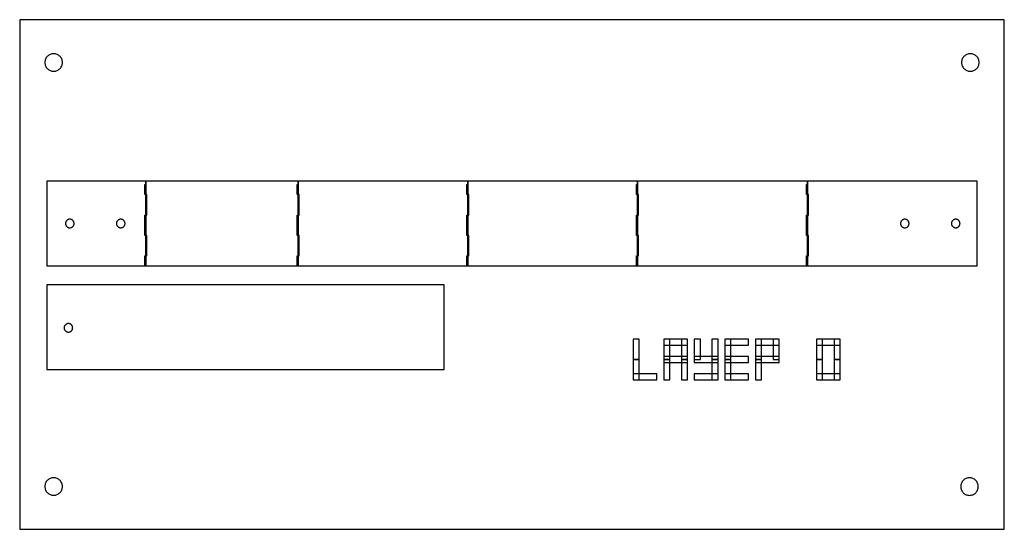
# Model space of a CAD drawing. Header units: millimetres. Extents: x -160 to 130, y -90 to 60.
import ezdxf

# ---------------------------------------------------------------- set-up
doc = ezdxf.new("R2010")
doc.units = ezdxf.units.MM
doc.layers.get('0').update_dxf_attribs({"color": 16, "linetype": 'CONTINUOUS', "true_color": 0x800000})
for name, color, linetype in [('first_rigid', 2, 'CONTINUOUS'), ('holes', 140, 'CONTINUOUS'), ('labels', 6, 'CONTINUOUS')]:
    doc.layers.add(name, color=color, linetype=linetype)

msp = doc.modelspace()

# ---------------------------------------------------------------- linework, layer by layer
msp.add_lwpolyline([(-160, 60), (-160, -90), (130, -90), (130, 60)], close=True)
at = {"layer": 'first_rigid'}
for points in [[(-151.99, -12.49), (-122.83, -12.49), (-122.83, 12.5), (-151.99, 12.5)], [(-122.83, -12.49), (-78.01, -12.49), (-78.01, 12.49), (-122.83, 12.49)], [(-77.99, -12.49), (-28.01, -12.49), (-28.01, 12.49), (-77.99, 12.49)], [(-27.99, -12.49), (21.99, -12.49), (21.99, 12.49), (-27.99, 12.49)], [(22.01, -12.49), (71.99, -12.49), (71.99, 12.49), (22.01, 12.49)], [(72.01, -12.49), (121.99, -12.49), (121.99, 12.49), (72.01, 12.49)], [(-122.84, 8.5), (-123.13, 8.5), (-123.13, 11.5), (-122.84, 11.5)], [(-78, 8.5), (-78.29, 8.5), (-78.29, 11.5), (-78, 11.5)], [(-28, 8.5), (-28.29, 8.5), (-28.29, 11.5), (-28, 11.5)], [(22, 8.5), (21.71, 8.5), (21.71, 11.5), (22, 11.5)], [(72, 8.5), (71.71, 8.5), (71.71, 11.5), (72, 11.5)], [(-122.84, 5.5), (-122.55, 5.5), (-122.55, 8.5), (-122.84, 8.5)], [(-78, 5.5), (-77.71, 5.5), (-77.71, 8.5), (-78, 8.5)], [(-28, 5.5), (-27.71, 5.5), (-27.71, 8.5), (-28, 8.5)], [(22, 5.5), (22.29, 5.5), (22.29, 8.5), (22, 8.5)], [(72, 5.5), (72.29, 5.5), (72.29, 8.5), (72, 8.5)], [(-122.84, 2.5), (-122.55, 2.5), (-122.55, 5.5), (-122.84, 5.5)], [(-78, 2.5), (-77.71, 2.5), (-77.71, 5.5), (-78, 5.5)], [(-28, 2.5), (-27.71, 2.5), (-27.71, 5.5), (-28, 5.5)], [(22, 2.5), (22.29, 2.5), (22.29, 5.5), (22, 5.5)], [(72, 2.5), (72.29, 2.5), (72.29, 5.5), (72, 5.5)], [(-143.97, 0), (-143.98, 0.12), (-144, 0.25), (-144.03, 0.37), (-144.07, 0.48), (-144.12, 0.59), (-144.18, 0.7), (-144.26, 0.8), (-144.34, 0.89), (-144.43, 0.97), (-144.53, 1.05), (-144.64, 1.11), (-144.75, 1.16), (-144.87, 1.21), (-144.99, 1.24), (-145.11, 1.25), (-145.23, 1.26), (-145.36, 1.25), (-145.48, 1.24), (-145.6, 1.21), (-145.71, 1.16), (-145.83, 1.11), (-145.93, 1.05), (-146.03, 0.97), (-146.12, 0.89), (-146.21, 0.8), (-146.28, 0.7), (-146.34, 0.59), (-146.4, 0.48), (-146.44, 0.37), (-146.47, 0.25), (-146.49, 0.12), (-146.49, 0), (-146.49, -0.12), (-146.47, -0.25), (-146.44, -0.37), (-146.4, -0.48), (-146.34, -0.59), (-146.28, -0.7), (-146.21, -0.8), (-146.12, -0.89), (-146.03, -0.97), (-145.93, -1.05), (-145.83, -1.11), (-145.71, -1.16), (-145.6, -1.21), (-145.48, -1.24), (-145.36, -1.25), (-145.23, -1.26), (-145.11, -1.25), (-144.99, -1.24), (-144.87, -1.21), (-144.75, -1.16), (-144.64, -1.11), (-144.53, -1.05), (-144.43, -0.97), (-144.34, -0.89), (-144.26, -0.8), (-144.18, -0.7), (-144.12, -0.59), (-144.07, -0.48), (-144.03, -0.37), (-144, -0.25), (-143.98, -0.12)], [(-128.97, 0), (-128.98, 0.12), (-129, 0.25), (-129.03, 0.37), (-129.07, 0.48), (-129.12, 0.59), (-129.18, 0.7), (-129.26, 0.8), (-129.34, 0.89), (-129.43, 0.97), (-129.53, 1.05), (-129.64, 1.11), (-129.75, 1.16), (-129.87, 1.21), (-129.99, 1.24), (-130.11, 1.25), (-130.23, 1.26), (-130.36, 1.25), (-130.48, 1.24), (-130.6, 1.21), (-130.71, 1.16), (-130.83, 1.11), (-130.93, 1.05), (-131.03, 0.97), (-131.12, 0.89), (-131.21, 0.8), (-131.28, 0.7), (-131.34, 0.59), (-131.4, 0.48), (-131.44, 0.37), (-131.47, 0.25), (-131.49, 0.12), (-131.49, 0), (-131.49, -0.12), (-131.47, -0.25), (-131.44, -0.37), (-131.4, -0.48), (-131.34, -0.59), (-131.28, -0.7), (-131.21, -0.8), (-131.12, -0.89), (-131.03, -0.97), (-130.93, -1.05), (-130.83, -1.11), (-130.71, -1.16), (-130.6, -1.21), (-130.48, -1.24), (-130.36, -1.25), (-130.23, -1.26), (-130.11, -1.25), (-129.99, -1.24), (-129.87, -1.21), (-129.75, -1.16), (-129.64, -1.11), (-129.53, -1.05), (-129.43, -0.97), (-129.34, -0.89), (-129.26, -0.8), (-129.18, -0.7), (-129.12, -0.59), (-129.07, -0.48), (-129.03, -0.37), (-129, -0.25), (-128.98, -0.12)], [(-122.84, -0.5), (-123.13, -0.5), (-123.13, 2.5), (-122.84, 2.5)], [(-78, -0.5), (-78.29, -0.5), (-78.29, 2.5), (-78, 2.5)], [(-28, -0.5), (-28.29, -0.5), (-28.29, 2.5), (-28, 2.5)], [(22, -0.5), (21.71, -0.5), (21.71, 2.5), (22, 2.5)], [(72, -0.5), (71.71, -0.5), (71.71, 2.5), (72, 2.5)], [(101.95, 0), (101.94, 0.12), (101.92, 0.25), (101.89, 0.37), (101.85, 0.48), (101.8, 0.59), (101.74, 0.7), (101.66, 0.8), (101.58, 0.89), (101.49, 0.97), (101.39, 1.05), (101.28, 1.11), (101.17, 1.16), (101.05, 1.21), (100.93, 1.24), (100.81, 1.25), (100.69, 1.26), (100.56, 1.25), (100.44, 1.24), (100.32, 1.21), (100.21, 1.16), (100.09, 1.11), (99.99, 1.05), (99.89, 0.97), (99.8, 0.89), (99.71, 0.8), (99.64, 0.7), (99.58, 0.59), (99.52, 0.48), (99.48, 0.37), (99.45, 0.25), (99.43, 0.12), (99.43, 0), (99.43, -0.12), (99.45, -0.25), (99.48, -0.37), (99.52, -0.48), (99.58, -0.59), (99.64, -0.7), (99.71, -0.8), (99.8, -0.89), (99.89, -0.97), (99.99, -1.05), (100.09, -1.11), (100.21, -1.16), (100.32, -1.21), (100.44, -1.24), (100.56, -1.25), (100.69, -1.26), (100.81, -1.25), (100.93, -1.24), (101.05, -1.21), (101.17, -1.16), (101.28, -1.11), (101.39, -1.05), (101.49, -0.97), (101.58, -0.89), (101.66, -0.8), (101.74, -0.7), (101.8, -0.59), (101.85, -0.48), (101.89, -0.37), (101.92, -0.25), (101.94, -0.12)], [(116.95, 0), (116.94, 0.12), (116.92, 0.25), (116.89, 0.37), (116.85, 0.48), (116.8, 0.59), (116.74, 0.7), (116.66, 0.8), (116.58, 0.89), (116.49, 0.97), (116.39, 1.05), (116.28, 1.11), (116.17, 1.16), (116.05, 1.21), (115.93, 1.24), (115.81, 1.25), (115.69, 1.26), (115.56, 1.25), (115.44, 1.24), (115.32, 1.21), (115.21, 1.16), (115.09, 1.11), (114.99, 1.05), (114.89, 0.97), (114.8, 0.89), (114.71, 0.8), (114.64, 0.7), (114.58, 0.59), (114.52, 0.48), (114.48, 0.37), (114.45, 0.25), (114.43, 0.12), (114.43, 0), (114.43, -0.12), (114.45, -0.25), (114.48, -0.37), (114.52, -0.48), (114.58, -0.59), (114.64, -0.7), (114.71, -0.8), (114.8, -0.89), (114.89, -0.97), (114.99, -1.05), (115.09, -1.11), (115.21, -1.16), (115.32, -1.21), (115.44, -1.24), (115.56, -1.25), (115.69, -1.26), (115.81, -1.25), (115.93, -1.24), (116.05, -1.21), (116.17, -1.16), (116.28, -1.11), (116.39, -1.05), (116.49, -0.97), (116.58, -0.89), (116.66, -0.8), (116.74, -0.7), (116.8, -0.59), (116.85, -0.48), (116.89, -0.37), (116.92, -0.25), (116.94, -0.12)], [(-122.84, -3.5), (-123.13, -3.5), (-123.13, -0.5), (-122.84, -0.5)], [(-78, -3.5), (-78.29, -3.5), (-78.29, -0.5), (-78, -0.5)], [(-28, -3.5), (-28.29, -3.5), (-28.29, -0.5), (-28, -0.5)], [(22, -3.5), (21.71, -3.5), (21.71, -0.5), (22, -0.5)], [(72, -3.5), (71.71, -3.5), (71.71, -0.5), (72, -0.5)], [(-122.84, -6.5), (-122.55, -6.5), (-122.55, -3.5), (-122.84, -3.5)], [(-78, -6.5), (-77.71, -6.5), (-77.71, -3.5), (-78, -3.5)], [(-28, -6.5), (-27.71, -6.5), (-27.71, -3.5), (-28, -3.5)], [(22, -6.5), (22.29, -6.5), (22.29, -3.5), (22, -3.5)], [(72, -6.5), (72.29, -6.5), (72.29, -3.5), (72, -3.5)], [(-122.84, -9.5), (-122.55, -9.5), (-122.55, -6.5), (-122.84, -6.5)], [(-78, -9.5), (-77.71, -9.5), (-77.71, -6.5), (-78, -6.5)], [(-28, -9.5), (-27.71, -9.5), (-27.71, -6.5), (-28, -6.5)], [(22, -9.5), (22.29, -9.5), (22.29, -6.5), (22, -6.5)], [(72, -9.5), (72.29, -9.5), (72.29, -6.5), (72, -6.5)], [(-122.84, -12.5), (-123.13, -12.5), (-123.13, -9.5), (-122.84, -9.5)], [(-78, -12.5), (-78.29, -12.5), (-78.29, -9.5), (-78, -9.5)], [(-28, -12.5), (-28.29, -12.5), (-28.29, -9.5), (-28, -9.5)], [(22, -12.5), (21.71, -12.5), (21.71, -9.5), (22, -9.5)], [(72, -12.5), (71.71, -12.5), (71.71, -9.5), (72, -9.5)], [(-152, -43), (-35, -43), (-35, -18), (-152, -18)], [(-144.39, -30.69), (-144.4, -30.57), (-144.42, -30.45), (-144.45, -30.33), (-144.49, -30.21), (-144.54, -30.1), (-144.6, -29.99), (-144.68, -29.89), (-144.76, -29.8), (-144.85, -29.72), (-144.95, -29.65), (-145.06, -29.58), (-145.17, -29.53), (-145.29, -29.49), (-145.41, -29.46), (-145.53, -29.44), (-145.65, -29.43), (-145.77, -29.44), (-145.9, -29.46), (-146.02, -29.49), (-146.13, -29.53), (-146.24, -29.58), (-146.35, -29.65), (-146.45, -29.72), (-146.54, -29.8), (-146.62, -29.89), (-146.7, -29.99), (-146.76, -30.1), (-146.82, -30.21), (-146.86, -30.33), (-146.89, -30.45), (-146.9, -30.57), (-146.91, -30.69), (-146.9, -30.82), (-146.89, -30.94), (-146.86, -31.06), (-146.82, -31.18), (-146.76, -31.29), (-146.7, -31.39), (-146.62, -31.49), (-146.54, -31.58), (-146.45, -31.67), (-146.35, -31.74), (-146.24, -31.81), (-146.13, -31.86), (-146.02, -31.9), (-145.9, -31.93), (-145.77, -31.95), (-145.65, -31.95), (-145.53, -31.95), (-145.41, -31.93), (-145.29, -31.9), (-145.17, -31.86), (-145.06, -31.81), (-144.95, -31.74), (-144.85, -31.67), (-144.76, -31.58), (-144.68, -31.49), (-144.6, -31.39), (-144.54, -31.29), (-144.49, -31.18), (-144.45, -31.06), (-144.42, -30.94), (-144.4, -30.82)], [(20.7, -40.05), (22.5, -40.05), (22.5, -34.05), (20.7, -34.05)], [(29.7, -35.85), (36.7, -35.85), (36.7, -34.05), (29.7, -34.05)], [(29.7, -40.05), (31.5, -40.05), (31.5, -34.05), (29.7, -34.05)], [(34.9, -40.05), (36.7, -40.05), (36.7, -34.05), (34.9, -34.05)], [(38.7, -40.05), (40.5, -40.05), (40.5, -34.05), (38.7, -34.05)], [(43.9, -40.05), (45.7, -40.05), (45.7, -34.05), (43.9, -34.05)], [(47.7, -35.85), (54.7, -35.85), (54.7, -34.05), (47.7, -34.05)], [(47.7, -40.05), (49.5, -40.05), (49.5, -34.05), (47.7, -34.05)], [(56.7, -35.85), (63.7, -35.85), (63.7, -34.05), (56.7, -34.05)], [(56.7, -40.05), (58.5, -40.05), (58.5, -34.05), (56.7, -34.05)], [(61.9, -40.05), (63.7, -40.05), (63.7, -34.05), (61.9, -34.05)], [(74.7, -35.85), (81.7, -35.85), (81.7, -34.05), (74.7, -34.05)], [(74.7, -40.05), (76.5, -40.05), (76.5, -34.05), (74.7, -34.05)], [(79.9, -40.05), (81.7, -40.05), (81.7, -34.05), (79.9, -34.05)], [(20.7, -46.05), (22.5, -46.05), (22.5, -40.05), (20.7, -40.05)], [(29.7, -40.95), (36.7, -40.95), (36.7, -39.15), (29.7, -39.15)], [(29.7, -46.05), (31.5, -46.05), (31.5, -40.05), (29.7, -40.05)], [(34.9, -46.05), (36.7, -46.05), (36.7, -40.05), (34.9, -40.05)], [(38.7, -40.95), (45.7, -40.95), (45.7, -39.15), (38.7, -39.15)], [(43.9, -46.05), (45.7, -46.05), (45.7, -40.05), (43.9, -40.05)], [(47.7, -40.95), (54.7, -40.95), (54.7, -39.15), (47.7, -39.15)], [(47.7, -46.05), (49.5, -46.05), (49.5, -40.05), (47.7, -40.05)], [(56.7, -40.95), (63.7, -40.95), (63.7, -39.15), (56.7, -39.15)], [(56.7, -46.05), (58.5, -46.05), (58.5, -40.05), (56.7, -40.05)], [(74.7, -46.05), (76.5, -46.05), (76.5, -40.05), (74.7, -40.05)], [(79.9, -46.05), (81.7, -46.05), (81.7, -40.05), (79.9, -40.05)], [(20.7, -46.05), (27.7, -46.05), (27.7, -44.25), (20.7, -44.25)], [(38.7, -46.05), (45.7, -46.05), (45.7, -44.25), (38.7, -44.25)], [(47.7, -46.05), (54.7, -46.05), (54.7, -44.25), (47.7, -44.25)], [(74.7, -46.05), (81.7, -46.05), (81.7, -44.25), (74.7, -44.25)]]:
    msp.add_lwpolyline(points, close=True, dxfattribs=at)
at = {"layer": 'holes'}
for points in [[(-147.41, 47.41), (-147.42, 47.66), (-147.46, 47.91), (-147.52, 48.16), (-147.6, 48.4), (-147.71, 48.63), (-147.84, 48.85), (-148, 49.05), (-148.17, 49.24), (-148.36, 49.41), (-148.56, 49.56), (-148.78, 49.69), (-149.01, 49.8), (-149.25, 49.89), (-149.49, 49.95), (-149.75, 49.99), (-150, 50), (-150.25, 49.99), (-150.51, 49.95), (-150.75, 49.89), (-150.99, 49.8), (-151.22, 49.69), (-151.44, 49.56), (-151.64, 49.41), (-151.83, 49.24), (-152, 49.05), (-152.16, 48.85), (-152.29, 48.63), (-152.4, 48.4), (-152.48, 48.16), (-152.54, 47.91), (-152.58, 47.66), (-152.59, 47.41), (-152.58, 47.15), (-152.54, 46.9), (-152.48, 46.65), (-152.4, 46.41), (-152.29, 46.18), (-152.16, 45.97), (-152, 45.76), (-151.83, 45.57), (-151.64, 45.4), (-151.44, 45.25), (-151.22, 45.12), (-150.99, 45.01), (-150.75, 44.93), (-150.51, 44.86), (-150.25, 44.83), (-150, 44.81), (-149.75, 44.83), (-149.49, 44.86), (-149.25, 44.93), (-149.01, 45.01), (-148.78, 45.12), (-148.56, 45.25), (-148.36, 45.4), (-148.17, 45.57), (-148, 45.76), (-147.84, 45.97), (-147.71, 46.18), (-147.6, 46.41), (-147.52, 46.65), (-147.46, 46.9), (-147.42, 47.15)], [(122.59, 47.41), (122.58, 47.66), (122.54, 47.91), (122.48, 48.16), (122.4, 48.4), (122.29, 48.63), (122.16, 48.85), (122, 49.05), (121.83, 49.24), (121.64, 49.41), (121.44, 49.56), (121.22, 49.69), (120.99, 49.8), (120.75, 49.89), (120.51, 49.95), (120.25, 49.99), (120, 50), (119.75, 49.99), (119.49, 49.95), (119.25, 49.89), (119.01, 49.8), (118.78, 49.69), (118.56, 49.56), (118.36, 49.41), (118.17, 49.24), (118, 49.05), (117.84, 48.85), (117.71, 48.63), (117.6, 48.4), (117.52, 48.16), (117.46, 47.91), (117.42, 47.66), (117.41, 47.41), (117.42, 47.15), (117.46, 46.9), (117.52, 46.65), (117.6, 46.41), (117.71, 46.18), (117.84, 45.97), (118, 45.76), (118.17, 45.57), (118.36, 45.4), (118.56, 45.25), (118.78, 45.12), (119.01, 45.01), (119.25, 44.93), (119.49, 44.86), (119.75, 44.83), (120, 44.81), (120.25, 44.83), (120.51, 44.86), (120.75, 44.93), (120.99, 45.01), (121.22, 45.12), (121.44, 45.25), (121.64, 45.4), (121.83, 45.57), (122, 45.76), (122.16, 45.97), (122.29, 46.18), (122.4, 46.41), (122.48, 46.65), (122.54, 46.9), (122.58, 47.15)], [(-147.41, -77.41), (-147.42, -77.15), (-147.46, -76.9), (-147.52, -76.65), (-147.6, -76.41), (-147.71, -76.18), (-147.84, -75.97), (-148, -75.76), (-148.17, -75.57), (-148.36, -75.4), (-148.56, -75.25), (-148.78, -75.12), (-149.01, -75.01), (-149.25, -74.93), (-149.49, -74.86), (-149.75, -74.83), (-150, -74.81), (-150.25, -74.83), (-150.51, -74.86), (-150.75, -74.93), (-150.99, -75.01), (-151.22, -75.12), (-151.44, -75.25), (-151.64, -75.4), (-151.83, -75.57), (-152, -75.76), (-152.16, -75.97), (-152.29, -76.18), (-152.4, -76.41), (-152.48, -76.65), (-152.54, -76.9), (-152.58, -77.15), (-152.59, -77.41), (-152.58, -77.66), (-152.54, -77.91), (-152.48, -78.16), (-152.4, -78.4), (-152.29, -78.63), (-152.16, -78.85), (-152, -79.05), (-151.83, -79.24), (-151.64, -79.41), (-151.44, -79.56), (-151.22, -79.69), (-150.99, -79.8), (-150.75, -79.89), (-150.51, -79.95), (-150.25, -79.99), (-150, -80), (-149.75, -79.99), (-149.49, -79.95), (-149.25, -79.89), (-149.01, -79.8), (-148.78, -79.69), (-148.56, -79.56), (-148.36, -79.41), (-148.17, -79.24), (-148, -79.05), (-147.84, -78.85), (-147.71, -78.63), (-147.6, -78.4), (-147.52, -78.16), (-147.46, -77.91), (-147.42, -77.66)], [(122.34, -77.42), (122.33, -77.17), (122.29, -76.91), (122.23, -76.67), (122.14, -76.43), (122.03, -76.2), (121.9, -75.98), (121.75, -75.77), (121.58, -75.59), (121.39, -75.42), (121.19, -75.26), (120.97, -75.13), (120.74, -75.02), (120.5, -74.94), (120.25, -74.88), (120, -74.84), (119.75, -74.83), (119.49, -74.84), (119.24, -74.88), (118.99, -74.94), (118.75, -75.02), (118.52, -75.13), (118.31, -75.26), (118.1, -75.42), (117.91, -75.59), (117.74, -75.77), (117.59, -75.98), (117.46, -76.2), (117.35, -76.43), (117.26, -76.67), (117.2, -76.91), (117.17, -77.17), (117.15, -77.42), (117.17, -77.67), (117.2, -77.93), (117.26, -78.17), (117.35, -78.41), (117.46, -78.64), (117.59, -78.86), (117.74, -79.06), (117.91, -79.25), (118.1, -79.42), (118.31, -79.58), (118.52, -79.71), (118.75, -79.82), (118.99, -79.9), (119.24, -79.96), (119.49, -80), (119.75, -80.01), (120, -80), (120.25, -79.96), (120.5, -79.9), (120.74, -79.82), (120.97, -79.71), (121.19, -79.58), (121.39, -79.42), (121.58, -79.25), (121.75, -79.06), (121.9, -78.86), (122.03, -78.64), (122.14, -78.41), (122.23, -78.17), (122.29, -77.93), (122.33, -77.67)]]:
    msp.add_lwpolyline(points, close=True, dxfattribs=at)
at = {"layer": 'labels'}
for points in [[(20.7, -40.05), (22.5, -40.05), (22.5, -34.05), (20.7, -34.05)], [(29.7, -35.85), (36.7, -35.85), (36.7, -34.05), (29.7, -34.05)], [(29.7, -40.05), (31.5, -40.05), (31.5, -34.05), (29.7, -34.05)], [(34.9, -40.05), (36.7, -40.05), (36.7, -34.05), (34.9, -34.05)], [(38.7, -40.05), (40.5, -40.05), (40.5, -34.05), (38.7, -34.05)], [(43.9, -40.05), (45.7, -40.05), (45.7, -34.05), (43.9, -34.05)], [(47.7, -35.85), (54.7, -35.85), (54.7, -34.05), (47.7, -34.05)], [(47.7, -40.05), (49.5, -40.05), (49.5, -34.05), (47.7, -34.05)], [(56.7, -35.85), (63.7, -35.85), (63.7, -34.05), (56.7, -34.05)], [(56.7, -40.05), (58.5, -40.05), (58.5, -34.05), (56.7, -34.05)], [(61.9, -40.05), (63.7, -40.05), (63.7, -34.05), (61.9, -34.05)], [(74.7, -35.85), (81.7, -35.85), (81.7, -34.05), (74.7, -34.05)], [(74.7, -40.05), (76.5, -40.05), (76.5, -34.05), (74.7, -34.05)], [(79.9, -40.05), (81.7, -40.05), (81.7, -34.05), (79.9, -34.05)], [(20.7, -46.05), (22.5, -46.05), (22.5, -40.05), (20.7, -40.05)], [(29.7, -40.95), (36.7, -40.95), (36.7, -39.15), (29.7, -39.15)], [(29.7, -46.05), (31.5, -46.05), (31.5, -40.05), (29.7, -40.05)], [(34.9, -46.05), (36.7, -46.05), (36.7, -40.05), (34.9, -40.05)], [(38.7, -40.95), (45.7, -40.95), (45.7, -39.15), (38.7, -39.15)], [(43.9, -46.05), (45.7, -46.05), (45.7, -40.05), (43.9, -40.05)], [(47.7, -40.95), (54.7, -40.95), (54.7, -39.15), (47.7, -39.15)], [(47.7, -46.05), (49.5, -46.05), (49.5, -40.05), (47.7, -40.05)], [(56.7, -40.95), (63.7, -40.95), (63.7, -39.15), (56.7, -39.15)], [(56.7, -46.05), (58.5, -46.05), (58.5, -40.05), (56.7, -40.05)], [(74.7, -46.05), (76.5, -46.05), (76.5, -40.05), (74.7, -40.05)], [(79.9, -46.05), (81.7, -46.05), (81.7, -40.05), (79.9, -40.05)], [(20.7, -46.05), (27.7, -46.05), (27.7, -44.25), (20.7, -44.25)], [(38.7, -46.05), (45.7, -46.05), (45.7, -44.25), (38.7, -44.25)], [(47.7, -46.05), (54.7, -46.05), (54.7, -44.25), (47.7, -44.25)], [(74.7, -46.05), (81.7, -46.05), (81.7, -44.25), (74.7, -44.25)]]:
    msp.add_lwpolyline(points, close=True, dxfattribs=at)

doc.saveas('drawing.dxf')
